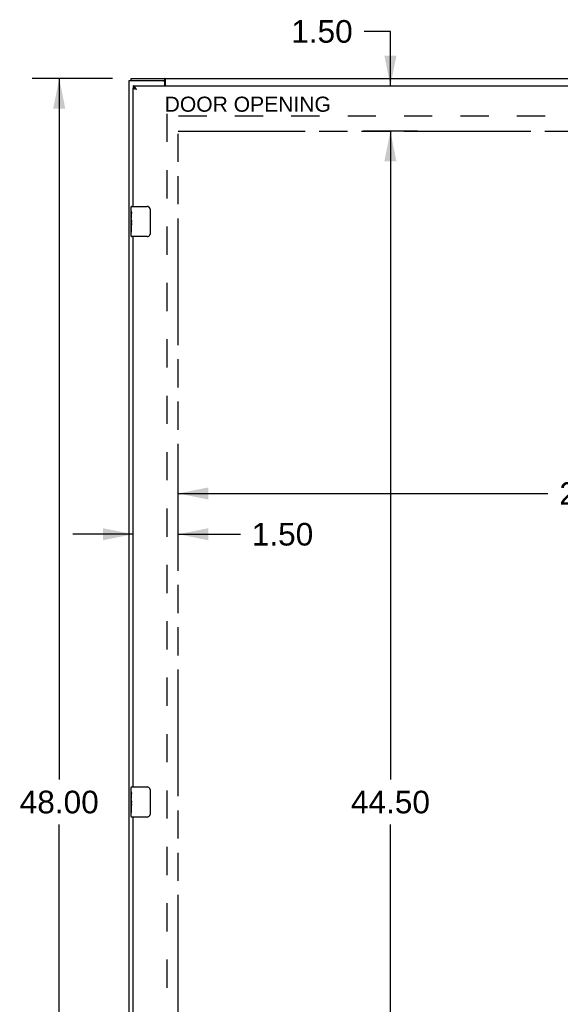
# Model space of a CAD drawing. Header units: inches. Extents: x 0 to 170, y 0 to 110.
# Tile 5 of 10: x 40 to 58, y 50 to 83. Entities that reach past the tile are written whole.
import ezdxf

# ---------------------------------------------------------------- set-up
doc = ezdxf.new("R2010")
doc.units = ezdxf.units.IN
doc.header["$LTSCALE"] = 9.35
doc.header["$MEASUREMENT"] = 0
doc.linetypes.add('HIDDEN', pattern=[0.2, 0.1, -0.1])
doc.linetypes.add('PHANTOM', pattern=[0.8, 0.45, -0.05, 0.1, -0.05, 0.1, -0.05])
doc.layers.get('0').update_dxf_attribs({"linetype": 'CONTINUOUS'})
for name, color, linetype in [('02___PRT_ALL_AXES', 7, 'CONTINUOUS'), ('AVAILABLE_DOOR_SPACE', 7, 'CONTINUOUS'), ('DEFAULT_2', 8, 'HIDDEN'), ('DIMENSIONS', 7, 'CONTINUOUS')]:
    doc.layers.add(name, color=color, linetype=linetype)
doc.styles.get("Standard").update_dxf_attribs({"font": 'arial.ttf'})
doc.dimstyles.new('DIMSTYLE_1', dxfattribs={"dimtxt": 0.75, "dimasz": 1, "dimexe": 0.09, "dimexo": 0.07, "dimgap": 0.0375, "dimtad": 0, "dimtih": 1, "dimtoh": 1, "dimzin": 4, "dimdsep": 46, "dimtxsty": 'Standard', "dimblk": '_FILLED', "dimblk1": '_FILLED', "dimblk2": '_FILLED', "dimcen": 0.09, "dimazin": 1, "dimtfac": 1, "dimtofl": 0, "dimtmove": 0, "dimatfit": 3, "dimldrblk": '_FILLED', "dimfxl": 0, "dimtolj": 1, "dimtzin": 4, "dimarcsym": 0})

# ---------------------------------------------------------------- blocks, each defined once
blk = doc.blocks.new('_FILLED')
at = {"color": 0, "linetype": 'ByBlock'}
blk.add_solid([(0, 0), (-1, 0.2), (-1, -0.2)], dxfattribs=at)
blk = doc.blocks.new('*D2')
at = {"layer": 'DIMENSIONS', "color": 2, "linetype": 'Continuous'}
for p, q in [((43.313, 80.705), (40.649, 80.705)), ((41.549, 80.705), (41.549, 57.455)), ((41.549, 32.705), (41.549, 55.955)), ((43.313, 32.705), (40.649, 32.705))]:
    blk.add_line(p, q, dxfattribs=at)
for p, rotation in [((41.549, 80.705), 90), ((41.549, 32.705), 270)]:
    blk.add_blockref('_FILLED', p, dxfattribs=dict(at, rotation=rotation))
at = {"layer": 'DIMENSIONS', "color": 2, "linetype": 'Continuous', "insert": (41.549, 57.08), "char_height": 0.75, "width": 2.62082, "attachment_point": 2, "line_spacing_factor": 0.9}
blk.add_mtext('48.00', dxfattribs=at)
blk = doc.blocks.new('*D7')
at = {"layer": 'DIMENSIONS', "color": 2, "linetype": 'Continuous'}
for p, q in [((52.529, 82.262), (51.654, 82.262)), ((52.529, 80.455), (52.529, 82.262)), ((51.819, 80.455), (53.429, 80.455)), ((53.429, 78.955), (51.819, 78.955)), ((52.529, 78.955), (52.529, 76.955))]:
    blk.add_line(p, q, dxfattribs=at)
for p, rotation in [((52.529, 80.455), 270), ((52.529, 78.955), 90)]:
    blk.add_blockref('_FILLED', p, dxfattribs=dict(at, rotation=rotation))
at = {"layer": 'DIMENSIONS', "color": 2, "linetype": 'Continuous', "insert": (51.279, 82.637), "char_height": 0.75, "width": 2.0381, "attachment_point": 3, "line_spacing_factor": 0.9}
blk.add_mtext('1.50', dxfattribs=at)
blk = doc.blocks.new('*D9')
at = {"layer": 'DIMENSIONS', "color": 2, "linetype": 'Continuous'}
for p, q in [((53.348, 78.955), (51.629, 78.955)), ((52.529, 78.955), (52.529, 57.455)), ((52.529, 34.455), (52.529, 55.955)), ((53.348, 34.455), (51.629, 34.455))]:
    blk.add_line(p, q, dxfattribs=at)
for p, rotation in [((52.529, 78.955), 90), ((52.529, 34.455), 270)]:
    blk.add_blockref('_FILLED', p, dxfattribs=dict(at, rotation=rotation))
at = {"layer": 'DIMENSIONS', "color": 2, "linetype": 'Continuous', "insert": (52.529, 57.08), "char_height": 0.75, "width": 2.62082, "attachment_point": 2, "line_spacing_factor": 0.9}
blk.add_mtext('44.50', dxfattribs=at)
blk = doc.blocks.new('*D10')
at = {"layer": 'DIMENSIONS', "color": 2, "linetype": 'Continuous'}
for p, q in [((45.495, 65.191), (45.495, 67.838)), ((69.87, 65.191), (69.87, 67.838)), ((45.495, 66.938), (57.753, 66.938)), ((69.87, 66.938), (61.124, 66.938))]:
    blk.add_line(p, q, dxfattribs=at)
at = {"layer": 'DIMENSIONS', "color": 2, "linetype": 'Continuous', "rotation": 180}
blk.add_blockref('_FILLED', (45.495, 66.938), dxfattribs=at)
at = {"layer": 'DIMENSIONS', "color": 2, "linetype": 'Continuous'}
blk.add_blockref('_FILLED', (69.87, 66.938), dxfattribs=at)
at = {"layer": 'DIMENSIONS', "color": 2, "linetype": 'Continuous', "insert": (59.439, 67.313), "char_height": 0.75, "width": 2.62082, "attachment_point": 2, "line_spacing_factor": 0.9}
blk.add_mtext('24.38', dxfattribs=at)
blk = doc.blocks.new('*D11')
at = {"layer": 'DIMENSIONS', "color": 2, "linetype": 'Continuous'}
for p, q in [((43.995, 65.191), (43.995, 66.486)), ((45.495, 65.192), (45.495, 66.486)), ((43.995, 65.586), (41.995, 65.586)), ((45.495, 65.586), (47.557, 65.586))]:
    blk.add_line(p, q, dxfattribs=at)
blk.add_blockref('_FILLED', (43.995, 65.586), dxfattribs=at)
at = {"layer": 'DIMENSIONS', "color": 2, "linetype": 'Continuous', "rotation": 180}
blk.add_blockref('_FILLED', (45.495, 65.586), dxfattribs=at)
at = {"layer": 'DIMENSIONS', "color": 2, "linetype": 'Continuous', "insert": (47.932, 65.961), "char_height": 0.75, "width": 2.0381, "attachment_point": 1, "line_spacing_factor": 0.9}
blk.add_mtext('1.50', dxfattribs=at)

msp = doc.modelspace()

# ---------------------------------------------------------------- linework, layer by layer
at = {"color": 7, "linetype": 'Continuous'}
for p, q in [((43.933, 80.63), (43.933, 80.705)), ((45.047, 80.63), (45.047, 80.705)), ((43.995, 80.455), (43.995, 80.38)), ((44.985, 80.63), (45.047, 80.63)), ((43.95, 76.455), (44.46, 76.455)), ((44.56, 76.355), (44.56, 75.555)), ((43.935, 75.84), (43.935, 75.873)), ((43.935, 75.47), (43.935, 75.609)), ((44.46, 75.455), (43.95, 75.455)), ((43.95, 57.205), (44.46, 57.205)), ((44.56, 57.105), (44.56, 56.305)), ((43.935, 56.59), (43.935, 56.623)), ((43.935, 56.22), (43.935, 56.359)), ((44.46, 56.205), (43.95, 56.205))]:
    msp.add_line(p, q, dxfattribs=at)
at = {"color": 3, "linetype": 'Continuous'}
for p, q in [((43.933, 80.705), (73.807, 80.705)), ((45.072, 80.455), (45.072, 80.674)), ((43.87, 32.78), (43.87, 80.63)), ((43.87, 80.63), (44.985, 80.63)), ((43.995, 80.455), (73.62, 80.455)), ((43.995, 76.455), (43.995, 80.38)), ((44.07, 80.348), (44.064, 80.349)), ((44.076, 80.346), (44.07, 80.348)), ((44.086, 80.344), (44.076, 80.346)), ((44.095, 80.342), (44.086, 80.344)), ((44.094, 80.366), (44.089, 80.373)), ((44.098, 80.359), (44.094, 80.366)), ((44.112, 80.338), (44.095, 80.342)), ((44.105, 80.349), (44.098, 80.359)), ((45.045, 80.455), (45.045, 80.57)), ((43.995, 57.205), (43.995, 75.455)), ((43.995, 37.955), (43.995, 56.205))]:
    msp.add_line(p, q, dxfattribs=at)
for points in [[(45.072, 80.674), (45.07, 80.676), (45.069, 80.678), (45.068, 80.68), (45.067, 80.682), (45.065, 80.684), (45.064, 80.686), (45.063, 80.689), (45.061, 80.691), (45.06, 80.693), (45.059, 80.695), (45.058, 80.697), (45.056, 80.699), (45.055, 80.7), (45.054, 80.702), (45.052, 80.703), (45.051, 80.704), (45.05, 80.704), (45.049, 80.705), (45.048, 80.705), (45.047, 80.705)], [(44.085, 80.38), (44.083, 80.383), (44.08, 80.386), (44.078, 80.389), (44.076, 80.392), (44.074, 80.396), (44.071, 80.399), (44.069, 80.402), (44.067, 80.405), (44.065, 80.407), (44.062, 80.41), (44.06, 80.413), (44.058, 80.416), (44.056, 80.418), (44.053, 80.421), (44.051, 80.423), (44.049, 80.426), (44.047, 80.428), (44.044, 80.43), (44.042, 80.432), (44.04, 80.434), (44.038, 80.436), (44.035, 80.438), (44.033, 80.44), (44.031, 80.442), (44.029, 80.443), (44.026, 80.445), (44.024, 80.446), (44.022, 80.447), (44.02, 80.449), (44.017, 80.45), (44.015, 80.451), (44.013, 80.452), (44.011, 80.452), (44.008, 80.453), (44.006, 80.454), (44.004, 80.454), (44.002, 80.455), (43.999, 80.455), (43.997, 80.455), (43.995, 80.455)], [(44.055, 80.352), (44.05, 80.353), (44.047, 80.354), (44.044, 80.355), (44.041, 80.355), (44.039, 80.356), (44.036, 80.357), (44.034, 80.358), (44.031, 80.358), (44.029, 80.359), (44.027, 80.36), (44.025, 80.361), (44.022, 80.361), (44.02, 80.362), (44.018, 80.363), (44.016, 80.364), (44.014, 80.364), (44.013, 80.365), (44.011, 80.366), (44.009, 80.367), (44.008, 80.367), (44.006, 80.368), (44.005, 80.369), (44.004, 80.37), (44.002, 80.37), (44.001, 80.371), (44, 80.372), (43.999, 80.373), (43.998, 80.373), (43.998, 80.374), (43.997, 80.375), (43.996, 80.376), (43.996, 80.376), (43.996, 80.377), (43.995, 80.378), (43.995, 80.379), (43.995, 80.379), (43.995, 80.38)], [(44.064, 80.349), (44.058, 80.351), (44.055, 80.352)], [(44.089, 80.373), (44.087, 80.376), (44.085, 80.38)], [(44.112, 80.338), (44.11, 80.342), (44.105, 80.349)]]:
    msp.add_lwpolyline(points, dxfattribs=at)
at = {"color": 7, "linetype": 'Continuous'}
for points in [[(44.07, 80.361), (44.069, 80.361), (44.067, 80.362), (44.065, 80.363), (44.062, 80.364), (44.06, 80.365), (44.058, 80.366), (44.056, 80.367), (44.053, 80.368), (44.051, 80.369), (44.049, 80.37), (44.047, 80.37), (44.044, 80.371), (44.042, 80.372), (44.04, 80.373), (44.038, 80.373), (44.035, 80.374), (44.033, 80.375), (44.031, 80.375), (44.029, 80.376), (44.026, 80.376), (44.024, 80.377), (44.022, 80.377), (44.02, 80.378), (44.017, 80.378), (44.015, 80.379), (44.013, 80.379), (44.011, 80.379), (44.008, 80.379), (44.006, 80.38), (44.004, 80.38), (44.002, 80.38), (43.999, 80.38), (43.997, 80.38), (43.995, 80.38)], [(45.058, 80.624), (45.056, 80.626), (45.055, 80.626), (45.053, 80.627), (45.052, 80.628), (45.051, 80.629), (45.05, 80.629), (45.049, 80.63), (45.048, 80.63), (45.047, 80.63)], [(45.072, 80.619), (45.071, 80.619), (45.07, 80.619), (45.069, 80.619), (45.068, 80.619), (45.066, 80.619), (45.065, 80.619), (45.064, 80.62), (45.062, 80.62), (45.061, 80.621), (45.06, 80.622), (45.059, 80.623), (45.058, 80.624)], [(44.553, 76.391), (44.555, 76.386), (44.557, 76.38), (44.558, 76.374), (44.559, 76.368), (44.559, 76.361), (44.56, 76.355)], [(44.56, 75.555), (44.559, 75.549), (44.559, 75.543), (44.558, 75.536), (44.557, 75.53), (44.555, 75.525), (44.553, 75.519)], [(44.553, 57.141), (44.555, 57.136), (44.557, 57.13), (44.558, 57.124), (44.559, 57.118), (44.559, 57.111), (44.56, 57.105)], [(44.56, 56.305), (44.559, 56.299), (44.559, 56.293), (44.558, 56.286), (44.557, 56.28), (44.555, 56.275), (44.553, 56.269)]]:
    msp.add_lwpolyline(points, dxfattribs=at)
at = {"color": 3, "linetype": 'Continuous'}
msp.add_arc((44.985, 80.57), 0.06, 0, 90, dxfattribs=at)
at = {"color": 7, "linetype": 'Continuous'}
for centre, radius, start, end in [((43.95, 76.44), 0.015, 90, 180), ((44.46, 76.355), 0.1, 21.1999, 90), ((43.95, 75.47), 0.015, 180, 270), ((44.46, 75.555), 0.1, 270, 338.7946), ((43.95, 57.19), 0.015, 90, 180), ((44.46, 57.105), 0.1, 21.1999, 90), ((43.95, 56.22), 0.015, 180, 270), ((44.46, 56.305), 0.1, 270, 338.7946)]:
    msp.add_arc(centre, radius, start, end, dxfattribs=at)
at = {"layer": '02___PRT_ALL_AXES', "color": 7, "linetype": 'Continuous'}
for p, q in [((43.935, 76.296), (43.935, 76.44)), ((43.935, 76.04), (43.935, 76.293)), ((43.944, 76.238), (43.935, 76.238)), ((43.945, 76.07), (43.945, 76.227)), ((43.935, 76.07), (43.945, 76.07)), ((43.935, 75.47), (43.935, 76.038)), ((43.938, 76.007), (43.935, 76.007)), ((43.935, 75.876), (43.944, 75.876)), ((43.935, 75.84), (43.945, 75.84)), ((43.935, 75.777), (43.945, 75.777)), ((43.945, 75.887), (43.945, 75.94)), ((43.945, 75.609), (43.945, 75.84)), ((43.935, 75.609), (43.945, 75.609)), ((43.935, 57.046), (43.935, 57.19)), ((43.935, 56.79), (43.935, 57.043)), ((43.944, 56.988), (43.935, 56.988)), ((43.935, 56.82), (43.945, 56.82)), ((43.945, 56.82), (43.945, 56.977)), ((43.935, 56.22), (43.935, 56.788)), ((43.938, 56.757), (43.935, 56.757)), ((43.935, 56.626), (43.944, 56.626)), ((43.935, 56.59), (43.945, 56.59)), ((43.935, 56.527), (43.945, 56.527)), ((43.945, 56.637), (43.945, 56.69)), ((43.945, 56.359), (43.945, 56.59)), ((43.935, 56.359), (43.945, 56.359))]:
    msp.add_line(p, q, dxfattribs=at)
for points in [[(43.935, 76.296), (43.935, 76.293), (43.936, 76.288), (43.936, 76.283), (43.938, 76.277), (43.939, 76.27), (43.94, 76.263), (43.942, 76.254), (43.943, 76.246)], [(43.943, 76.246), (43.944, 76.236), (43.945, 76.227)], [(43.935, 76.04), (43.935, 76.033), (43.936, 76.025), (43.936, 76.017), (43.937, 76.008)], [(43.937, 76.008), (43.941, 75.981), (43.942, 75.972), (43.943, 75.964), (43.944, 75.955), (43.944, 75.947), (43.945, 75.94)], [(43.945, 75.887), (43.944, 75.88), (43.944, 75.874), (43.943, 75.868), (43.943, 75.862), (43.942, 75.856), (43.942, 75.851)], [(43.935, 57.046), (43.935, 57.043), (43.936, 57.038), (43.936, 57.033), (43.938, 57.027), (43.939, 57.02), (43.94, 57.013), (43.942, 57.004), (43.943, 56.996)], [(43.943, 56.996), (43.944, 56.986), (43.945, 56.977)], [(43.935, 56.79), (43.935, 56.783), (43.936, 56.775), (43.936, 56.767), (43.937, 56.758)], [(43.937, 56.758), (43.941, 56.731), (43.942, 56.722), (43.943, 56.714), (43.944, 56.705), (43.944, 56.697), (43.945, 56.69)], [(43.945, 56.637), (43.944, 56.63), (43.944, 56.624), (43.943, 56.618), (43.943, 56.612), (43.942, 56.606), (43.942, 56.601)]]:
    msp.add_lwpolyline(points, dxfattribs=at)
for centre in [(44.135, 75.873), (44.135, 56.623)]:
    msp.add_ellipse(centre, major_axis=(0.2, 0), ratio=0.432808, start_param=3.141593, end_param=3.403409, dxfattribs=at)
at = {"layer": 'AVAILABLE_DOOR_SPACE', "color": 40, "linetype": 'PHANTOM'}
for p, q in [((45.495, 34.455), (45.495, 78.955)), ((45.495, 78.955), (57.807, 78.955)), ((57.807, 78.955), (57.807, 78.954)), ((57.807, 78.954), (59.807, 78.954))]:
    msp.add_line(p, q, dxfattribs=at)
at = {"layer": 'DEFAULT_2', "color": 8, "linetype": 'HIDDEN'}
for p, q in [((45.12, 79.53), (45.12, 33.88)), ((72.618, 79.455), (45.122, 79.455))]:
    msp.add_line(p, q, dxfattribs=at)

# ---------------------------------------------------------------- texts
at = {"layer": 'DIMENSIONS', "color": 2, "linetype": 'Continuous', "insert": (47.799, 80.098), "char_height": 0.5, "width": 5.50186, "attachment_point": 2, "line_spacing_factor": 0.9}
msp.add_mtext('DOOR OPENING', dxfattribs=at)

# ---------------------------------------------------------------- dimensions: what is measured, and where the dimension line sits
at = {"layer": 'DIMENSIONS', "color": 2, "linetype": 'Continuous'}
for base, p1, p2, angle, picture, middle in [((52.529, 80.455), (53.499, 78.955), (53.499, 80.455), 90, '*D7', (50.293, 82.258)), ((41.549, 32.705), (43.383, 80.705), (43.383, 32.705), 270, '*D2', (41.529, 56.701)), ((52.529, 34.455), (51.559, 78.955), (51.559, 34.455), 270, '*D9', (52.51, 56.701))]:
    dim = msp.add_linear_dim(base=base, p1=p1, p2=p2, angle=angle, dimstyle='DIMSTYLE_1', dxfattribs=at)
    dim.commit()
    dim.dimension.update_dxf_attribs({"geometry": picture, "text_midpoint": middle, "dimtype": 160})
for base, p1, p2, picture, middle in [((69.869779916, 66.937972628), (45.494779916, 65.120691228), (69.869779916, 65.120691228), '*D10', (59.427373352, 66.933789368)), ((45.495, 65.586), (43.995, 66.556), (45.495, 66.556), '*D11', (48.983, 65.582))]:
    dim = msp.add_linear_dim(base=base, p1=p1, p2=p2, dimstyle='DIMSTYLE_1', dxfattribs=at)
    dim.commit()
    dim.dimension.update_dxf_attribs({"geometry": picture, "text_midpoint": middle, "dimtype": 160})

doc.saveas('drawing.dxf')
